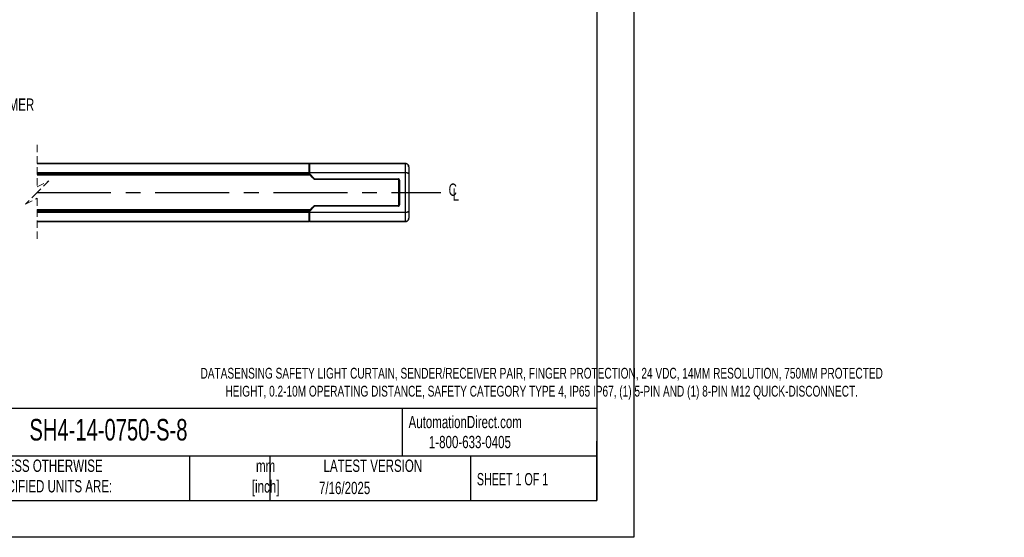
# Model space of a CAD drawing. Header units: millimetres. Extents: x 0 to 1201, y 0 to 756.
# Tile 10 of 11: x 608 to 1201, y 0 to 311. Entities that reach past the tile are written whole.
import ezdxf

# ---------------------------------------------------------------- set-up
doc = ezdxf.new("R2010")
doc.units = ezdxf.units.MM
doc.header["$LTSCALE"] = 3.5
doc.linetypes.add('CENTERX2', pattern=[20.32, 12.7, -2.54, 2.54, -2.54])
doc.linetypes.add('HIDDEN', pattern=[1.905, 1.27, -0.635])
doc.layers.add('DIMENSIONS', color=140, linetype='Continuous', lineweight=25)
doc.layers.add('TEXT', color=140, linetype='Continuous', lineweight=25)
doc.styles.add('SLDTEXTSTYLE0', font='TXT', dxfattribs={"width": 0.7})
doc.styles.add('SLDTEXTSTYLE1', font='TXT', dxfattribs={"width": 0.65})

# ---------------------------------------------------------------- blocks, each defined once
blk = doc.blocks.new('SW_BROKEN_VIEW_1')
at = {"color": 0, "linetype": 'CENTERX2'}
for p, q in [((0, 0), (0, -15.93)), ((10, 0.04), (10, -15.97)), ((-1.82, -5.76), (-1.82, -10.15)), ((-0.03, -5.76), (-0.03, -10.15)), ((0, -5.76), (0, -10.15)), ((1.82, -5.76), (1.82, -10.15)), ((10, -5.76), (10, -10.15)), ((-30.28, -7.89), (191.76, -7.89)), ((212.76, -7.89), (455.69, -7.89))]:
    blk.add_line(p, q, dxfattribs=at)
at = {"color": 0}
for p, q in [((-1.85, -5.57), (-1.86, -5.76)), ((-1.86, -5.76), (-1.86, -10.15)), ((-1.82, -5.38), (-1.85, -5.57)), ((-1.77, -5.2), (-1.82, -5.38)), ((-1.7, -5.02), (-1.77, -5.2)), ((-1.61, -4.85), (-1.7, -5.02)), ((-1.51, -4.69), (-1.61, -4.85)), ((-1.39, -4.54), (-1.51, -4.69)), ((-1.25, -4.41), (-1.39, -4.54)), ((-1.1, -4.29), (-1.25, -4.41)), ((-0.94, -4.18), (-1.1, -4.29)), ((-0.77, -4.1), (-0.94, -4.18)), ((-0.6, -4.03), (-0.77, -4.1)), ((-0.41, -3.98), (-0.6, -4.03)), ((-0.22, -3.95), (-0.41, -3.98)), ((-0.03, -3.94), (-0.22, -3.95)), ((0.16, -3.95), (-0.03, -3.94)), ((0.35, -3.98), (0.16, -3.95)), ((0.53, -4.03), (0.35, -3.98)), ((0.71, -4.1), (0.53, -4.03)), ((0.88, -4.18), (0.71, -4.1)), ((1.04, -4.29), (0.88, -4.18)), ((1.19, -4.41), (1.04, -4.29)), ((1.32, -4.54), (1.19, -4.41)), ((1.44, -4.69), (1.32, -4.54)), ((1.55, -4.85), (1.44, -4.69)), ((1.63, -5.02), (1.55, -4.85)), ((1.7, -5.2), (1.63, -5.02)), ((1.75, -5.38), (1.7, -5.2)), ((1.78, -5.57), (1.75, -5.38)), ((1.79, -5.76), (1.78, -5.57)), ((1.79, -5.76), (1.79, -10.15)), ((8.19, -5.57), (8.18, -5.76)), ((8.18, -5.76), (8.18, -10.15)), ((8.22, -5.38), (8.19, -5.57)), ((8.27, -5.2), (8.22, -5.38)), ((8.33, -5.02), (8.27, -5.2)), ((8.42, -4.85), (8.33, -5.02)), ((8.53, -4.69), (8.42, -4.85)), ((8.65, -4.54), (8.53, -4.69)), ((8.78, -4.41), (8.65, -4.54)), ((8.93, -4.29), (8.78, -4.41)), ((9.09, -4.18), (8.93, -4.29)), ((9.26, -4.1), (9.09, -4.18)), ((9.44, -4.03), (9.26, -4.1)), ((9.62, -3.98), (9.44, -4.03)), ((9.81, -3.95), (9.62, -3.98)), ((10, -3.94), (9.81, -3.95)), ((10.19, -3.95), (10, -3.94)), ((10.38, -3.98), (10.19, -3.95)), ((10.56, -4.03), (10.38, -3.98)), ((10.74, -4.1), (10.56, -4.03)), ((10.91, -4.18), (10.74, -4.1)), ((11.07, -4.29), (10.91, -4.18)), ((11.22, -4.41), (11.07, -4.29)), ((11.35, -4.54), (11.22, -4.41)), ((11.47, -4.69), (11.35, -4.54)), ((11.58, -4.85), (11.47, -4.69)), ((11.67, -5.02), (11.58, -4.85)), ((11.73, -5.2), (11.67, -5.02)), ((11.78, -5.38), (11.73, -5.2)), ((11.81, -5.57), (11.78, -5.38)), ((11.82, -5.76), (11.81, -5.57)), ((11.82, -5.76), (11.82, -10.15)), ((114.62, -5.92), (114.42, -5.98)), ((114.83, -5.9), (114.62, -5.92)), ((115.03, -5.89), (114.83, -5.9)), ((115.24, -5.9), (115.03, -5.89)), ((115.45, -5.94), (115.24, -5.9)), ((-1.86, -10.15), (-1.85, -10.34)), ((-1.85, -10.34), (-1.82, -10.53)), ((-1.82, -10.53), (-1.77, -10.71)), ((-1.77, -10.71), (-1.7, -10.89)), ((-1.7, -10.89), (-1.61, -11.06)), ((-1.61, -11.06), (-1.51, -11.22)), ((-1.51, -11.22), (-1.39, -11.37)), ((-1.39, -11.37), (-1.25, -11.51)), ((-1.25, -11.51), (-1.1, -11.63)), ((-1.1, -11.63), (-0.94, -11.73)), ((-0.94, -11.73), (-0.77, -11.82)), ((-0.77, -11.82), (-0.6, -11.88)), ((0.53, -11.88), (0.71, -11.82)), ((0.71, -11.82), (0.88, -11.73)), ((0.88, -11.73), (1.04, -11.63)), ((1.04, -11.63), (1.19, -11.51)), ((1.19, -11.51), (1.32, -11.37)), ((1.32, -11.37), (1.44, -11.22)), ((1.44, -11.22), (1.55, -11.06)), ((1.55, -11.06), (1.63, -10.89)), ((1.63, -10.89), (1.7, -10.71)), ((1.7, -10.71), (1.75, -10.53)), ((1.75, -10.53), (1.78, -10.34)), ((1.78, -10.34), (1.79, -10.15)), ((8.18, -10.15), (8.19, -10.34)), ((8.19, -10.34), (8.22, -10.53)), ((8.22, -10.53), (8.27, -10.71)), ((8.27, -10.71), (8.33, -10.89)), ((8.33, -10.89), (8.42, -11.06)), ((8.42, -11.06), (8.53, -11.22)), ((8.53, -11.22), (8.65, -11.37)), ((8.65, -11.37), (8.78, -11.51)), ((8.78, -11.51), (8.93, -11.63)), ((8.93, -11.63), (9.09, -11.73)), ((9.09, -11.73), (9.26, -11.82)), ((9.26, -11.82), (9.44, -11.88)), ((10.56, -11.88), (10.74, -11.82)), ((10.74, -11.82), (10.91, -11.73)), ((10.91, -11.73), (11.07, -11.63)), ((11.07, -11.63), (11.22, -11.51)), ((11.22, -11.51), (11.35, -11.37)), ((11.35, -11.37), (11.47, -11.22)), ((11.47, -11.22), (11.58, -11.06)), ((11.58, -11.06), (11.67, -10.89)), ((11.67, -10.89), (11.73, -10.71)), ((11.73, -10.71), (11.78, -10.53)), ((11.78, -10.53), (11.81, -10.34)), ((11.81, -10.34), (11.82, -10.15)), ((113.01, -7.64), (113, -7.85)), ((113, -7.85), (113.01, -8.06)), ((113.05, -7.44), (113.01, -7.64)), ((113.01, -8.06), (113.04, -8.27)), ((113.04, -8.27), (113.09, -8.47)), ((113.11, -7.24), (113.05, -7.44)), ((113.09, -8.47), (113.16, -8.67)), ((113.19, -7.04), (113.11, -7.24)), ((113.16, -8.67), (113.25, -8.86)), ((113.29, -6.86), (113.19, -7.04)), ((113.25, -8.86), (113.36, -9.03)), ((113.4, -6.68), (113.29, -6.86)), ((113.36, -9.03), (113.49, -9.2)), ((113.54, -6.52), (113.4, -6.68)), ((113.49, -9.2), (113.64, -9.35)), ((113.69, -6.38), (113.54, -6.52)), ((113.64, -9.35), (113.8, -9.49)), ((113.85, -6.25), (113.69, -6.38)), ((113.8, -9.49), (113.97, -9.6)), ((114.03, -6.14), (113.85, -6.25)), ((113.97, -9.6), (114.15, -9.7)), ((114.22, -6.05), (114.03, -6.14)), ((114.15, -9.7), (114.35, -9.78)), ((114.42, -5.98), (114.22, -6.05)), ((114.35, -9.78), (114.55, -9.84)), ((114.55, -9.84), (114.76, -9.87)), ((114.76, -9.87), (114.97, -9.89)), ((114.97, -9.89), (115.17, -9.88)), ((115.17, -9.88), (115.38, -9.85)), ((115.38, -9.85), (115.58, -9.8)), ((115.65, -6), (115.45, -5.94)), ((115.58, -9.8), (115.78, -9.73)), ((115.85, -6.08), (115.65, -6)), ((115.78, -9.73), (115.97, -9.64)), ((116.03, -6.17), (115.85, -6.08)), ((115.97, -9.64), (116.15, -9.53)), ((116.2, -6.29), (116.03, -6.17)), ((116.15, -9.53), (116.31, -9.4)), ((116.36, -6.43), (116.2, -6.29)), ((116.31, -9.4), (116.46, -9.25)), ((116.51, -6.58), (116.36, -6.43)), ((116.46, -9.25), (116.6, -9.09)), ((116.64, -6.74), (116.51, -6.58)), ((116.6, -9.09), (116.71, -8.92)), ((116.75, -6.92), (116.64, -6.74)), ((116.71, -8.92), (116.81, -8.73)), ((116.84, -7.11), (116.75, -6.92)), ((116.81, -8.73), (116.89, -8.54)), ((116.91, -7.3), (116.84, -7.11)), ((116.89, -8.54), (116.95, -8.34)), ((116.96, -7.51), (116.91, -7.3)), ((116.95, -8.34), (116.99, -8.13)), ((116.99, -7.71), (116.96, -7.51)), ((117, -7.92), (116.99, -7.71)), ((116.99, -8.13), (117, -7.92)), ((-0.6, -11.88), (-0.41, -11.93)), ((-0.41, -11.93), (-0.22, -11.96)), ((-0.22, -11.96), (-0.03, -11.97)), ((-0.03, -11.97), (0.16, -11.96)), ((0.16, -11.96), (0.35, -11.93)), ((0.35, -11.93), (0.53, -11.88)), ((9.44, -11.88), (9.62, -11.93)), ((9.62, -11.93), (9.81, -11.96)), ((9.81, -11.96), (10, -11.97)), ((10, -11.97), (10.19, -11.96)), ((10.19, -11.96), (10.38, -11.93)), ((10.38, -11.93), (10.56, -11.88))]:
    blk.add_line(p, q, dxfattribs=at)
for points, knots in [([(1.82, -5.76), (1.81, -5.57), (1.78, -5.38), (1.73, -5.2), (1.67, -5.02), (1.58, -4.85), (1.47, -4.69), (1.35, -4.54), (1.22, -4.41), (1.07, -4.29), (0.91, -4.18), (0.74, -4.1), (0.56, -4.03), (0.38, -3.98), (0.19, -3.95), (0, -3.94), (-0.19, -3.95), (-0.38, -3.98), (-0.56, -4.03), (-0.74, -4.1), (-0.91, -4.18), (-1.07, -4.29), (-1.22, -4.41), (-1.35, -4.54), (-1.47, -4.69), (-1.58, -4.85), (-1.67, -5.02), (-1.73, -5.2), (-1.78, -5.38), (-1.81, -5.57), (-1.82, -5.76), (-1.82, -5.7), (-1.82, -5.76)], [0, 0, 0, 0, 0.033333, 0.066667, 0.1, 0.133332, 0.166667, 0.2, 0.233333, 0.266666, 0.300001, 0.333332, 0.366667, 0.399999, 0.433332, 0.466667, 0.500002, 0.533332, 0.566668, 0.6, 0.633332, 0.666668, 0.699999, 0.733334, 0.766666, 0.799999, 0.833333, 0.866667, 0.9, 0.933333, 0.966667, 1, 1, 1, 1]), ([(-1.82, -10.15), (-1.81, -10.34), (-1.78, -10.53), (-1.73, -10.71), (-1.67, -10.89), (-1.58, -11.06), (-1.47, -11.22), (-1.35, -11.37), (-1.22, -11.51), (-1.07, -11.63), (-0.91, -11.73), (-0.74, -11.82), (-0.56, -11.88), (-0.38, -11.93), (-0.19, -11.96), (0, -11.97), (0.19, -11.96), (0.38, -11.93), (0.56, -11.88), (0.74, -11.82), (0.91, -11.73), (1.07, -11.63), (1.22, -11.51), (1.35, -11.37), (1.47, -11.22), (1.58, -11.06), (1.67, -10.89), (1.73, -10.71), (1.78, -10.53), (1.81, -10.34), (1.82, -10.15), (1.82, -10.21), (1.82, -10.15)], [0, 0, 0, 0, 0.0333337, 0.0666674, 0.1000007, 0.1333333, 0.1666675, 0.2000009, 0.2333337, 0.2666663, 0.3000012, 0.3333323, 0.3666676, 0.4000001, 0.4333321, 0.4666676, 0.4999976, 0.5333328, 0.5666682, 0.6000003, 0.6333328, 0.666668, 0.6999991, 0.733334, 0.7666667, 0.7999995, 0.8333328, 0.866667, 0.8999996, 0.9333329, 0.9666666, 1, 1, 1, 1])]:
    blk.add_open_spline(points, degree=3, knots=knots, dxfattribs=at)
blk = doc.blocks.new('SW_SYMBOL_MOD_CL')
at = {"layer": 'DIMENSIONS', "color": 0, "char_height": 2756, "attachment_point": 5, "style": 'SLDTEXTSTYLE0'}
for s, insert in [('C', (1400, 2100)), ('L', (2100, 1050))]:
    blk.add_mtext(s, dxfattribs=dict(at, insert=insert))

msp = doc.modelspace()

# ---------------------------------------------------------------- linework, layer by layer
at = {"color": 7, "linetype": 'Continuous'}
for p, q in [((977.909, 755.659), (977.909, 0.009)), ((977.909, 0.009), (0.009, 0.009))]:
    msp.add_line(p, q, dxfattribs=at)
at = {"color": 7, "linetype": 'HIDDEN', "lineweight": 18}
for p, q in [((618.896, 236.033), (618.896, 210.92)), ((618.896, 210.92), (625.896, 214.42)), ((625.896, 214.42), (618.896, 207.42)), ((618.896, 207.42), (611.896, 200.42)), ((611.896, 200.42), (618.896, 203.92)), ((618.896, 203.92), (618.896, 178.808))]:
    msp.add_line(p, q, dxfattribs=at)
for p, q in [((618.896, 224.92), (782.508, 224.92)), ((782.508, 224.917), (618.896, 224.917)), ((618.896, 219.444), (782.508, 219.444)), ((782.508, 219.266), (618.896, 219.266)), ((782.508, 224.92), (782.508, 224.917)), ((784.179, 224.92), (782.508, 224.92)), ((782.508, 224.917), (782.508, 219.444)), ((782.508, 224.42), (782.758, 224.42)), ((782.758, 223.545), (782.508, 223.545)), ((782.508, 223.545), (782.758, 223.545)), ((782.758, 221.668), (782.508, 221.668)), ((782.508, 219.444), (782.508, 219.266)), ((782.508, 218.969), (782.508, 219.266)), ((782.758, 224.881), (782.758, 220.44)), ((782.758, 218.719), (782.758, 220.44)), ((782.758, 220.44), (782.777, 219.494)), ((782.777, 219.494), (840.508, 219.494)), ((840.508, 219.315), (782.778, 219.315)), ((782.778, 218.77), (782.778, 219.315)), ((783.008, 224.92), (782.913, 224.917)), ((840.508, 224.918), (782.913, 224.918)), ((783.008, 224.92), (784.253, 224.92)), ((784.179, 224.92), (784.179, 224.92)), ((784.179, 224.92), (784.348, 224.92)), ((784.348, 224.92), (784.253, 224.92)), ((784.348, 224.92), (840.508, 224.92)), ((840.508, 224.92), (840.508, 224.917)), ((840.508, 219.494), (840.508, 224.918)), ((840.508, 219.494), (840.508, 219.315)), ((840.508, 195.525), (840.508, 219.315)), ((842.508, 222.92), (842.508, 218.556)), ((618.896, 218.969), (782.508, 218.969)), ((782.508, 218.725), (618.896, 218.725)), ((618.896, 218.127), (782.508, 218.127)), ((782.508, 218.12), (618.896, 218.12)), ((783.043, 217.92), (618.896, 217.92)), ((782.508, 218.969), (782.508, 218.725)), ((782.508, 218.725), (782.508, 218.127)), ((782.758, 218.6), (782.508, 218.6)), ((782.758, 218.419), (782.508, 218.419)), ((782.768, 218.2), (782.508, 218.2)), ((782.508, 218.182), (782.785, 218.182)), ((782.508, 218.127), (782.508, 218.12)), ((782.508, 218.047), (782.508, 218.12)), ((782.508, 217.92), (782.508, 218.047)), ((782.508, 217.957), (783.007, 217.957)), ((782.758, 218.719), (782.758, 218.21)), ((782.758, 218.21), (782.774, 218.423)), ((784.441, 216.498), (782.758, 218.21)), ((785.7, 215.45), (782.774, 218.423)), ((782.778, 218.77), (785.875, 215.623)), ((785.331, 215.594), (784.441, 216.498)), ((785.635, 215.284), (785.331, 215.594)), ((785.635, 215.284), (785.7, 215.45)), ((785.875, 215.377), (785.81, 215.21)), ((836.127, 215.171), (785.81, 215.21)), ((785.875, 215.623), (836.127, 215.623)), ((785.875, 215.623), (785.875, 215.377)), ((836.127, 215.377), (785.875, 215.377)), ((836.127, 215.377), (836.127, 215.623)), ((836.127, 215.171), (836.127, 215.377)), ((836.392, 215.054), (836.392, 199.786)), ((836.508, 214.789), (836.715, 214.789)), ((836.508, 200.051), (836.508, 214.789)), ((836.715, 214.789), (836.961, 214.789)), ((836.715, 200.051), (836.715, 214.789)), ((836.961, 214.789), (836.961, 200.051)), ((842.508, 218.556), (842.508, 196.285)), ((783.043, 196.92), (618.896, 196.92)), ((618.896, 196.72), (782.508, 196.72)), ((782.508, 196.714), (618.896, 196.714)), ((618.896, 196.115), (782.508, 196.115)), ((782.508, 195.872), (618.896, 195.872)), ((618.896, 195.575), (782.508, 195.575)), ((782.508, 196.794), (782.508, 196.92)), ((783.007, 196.883), (782.508, 196.883)), ((782.508, 196.72), (782.508, 196.794)), ((782.508, 196.72), (782.508, 196.714)), ((782.508, 196.714), (782.508, 196.115)), ((782.785, 196.658), (782.508, 196.658)), ((782.508, 196.64), (782.768, 196.64)), ((782.758, 196.421), (782.508, 196.421)), ((782.758, 196.24), (782.508, 196.24)), ((782.508, 196.115), (782.508, 195.872)), ((782.508, 195.575), (782.508, 195.872)), ((782.508, 195.575), (782.508, 195.396)), ((782.758, 196.631), (784.441, 198.342)), ((782.758, 196.122), (782.758, 196.631)), ((782.774, 196.418), (782.758, 196.631)), ((782.758, 194.401), (782.758, 196.122)), ((782.774, 196.418), (785.7, 199.39)), ((785.875, 199.217), (782.778, 196.07)), ((782.778, 196.07), (782.778, 195.525)), ((784.441, 198.342), (785.331, 199.247)), ((785.331, 199.247), (785.635, 199.556)), ((785.7, 199.39), (785.635, 199.556)), ((785.81, 199.63), (836.127, 199.67)), ((785.81, 199.63), (785.875, 199.463)), ((785.875, 199.463), (785.875, 199.217)), ((785.875, 199.463), (836.127, 199.463)), ((836.127, 199.217), (785.875, 199.217)), ((836.127, 199.67), (836.127, 199.463)), ((836.127, 199.463), (836.127, 199.217)), ((836.508, 200.051), (836.715, 200.051)), ((836.715, 200.051), (836.961, 200.051)), ((842.508, 196.285), (842.508, 191.92)), ((782.508, 195.396), (618.896, 195.396)), ((618.896, 189.923), (782.508, 189.923)), ((782.508, 189.92), (618.896, 189.92)), ((782.508, 195.396), (782.508, 189.923)), ((782.758, 193.172), (782.508, 193.172)), ((782.508, 191.295), (782.758, 191.295)), ((782.508, 191.295), (782.758, 191.295)), ((782.508, 190.42), (782.758, 190.42)), ((782.508, 189.923), (782.508, 189.92)), ((784.179, 189.92), (782.508, 189.92)), ((782.777, 195.346), (782.758, 194.401)), ((782.758, 194.401), (782.758, 189.96)), ((840.508, 195.346), (782.777, 195.346)), ((782.778, 195.525), (840.508, 195.525)), ((782.913, 189.923), (840.508, 189.923)), ((782.913, 189.923), (783.008, 189.921)), ((784.253, 189.921), (783.008, 189.921)), ((784.179, 189.921), (784.179, 189.92)), ((784.179, 189.92), (784.348, 189.92)), ((784.253, 189.921), (784.348, 189.92)), ((840.508, 189.92), (784.348, 189.92)), ((840.508, 195.525), (840.508, 195.346)), ((840.508, 189.923), (840.508, 195.346)), ((840.508, 189.923), (840.508, 189.92))]:
    msp.add_line(p, q)
for centre, radius, start, end in [((828.181, 172.461), 60.438, 134.426137, 134.659539), ((785.878, 215.631), 0.254, 225.341647, 269.288958), ((836.127, 214.789), 0.834, 359.997873, 90.000079), ((836.127, 214.789), 0.588, 359.997436, 89.999479), ((785.878, 199.209), 0.254, 90.711329, 134.657549), ((826.199, 240.366), 57.612, 225.334737, 225.579588), ((836.127, 200.051), 0.834, 269.999812, 0.002204), ((836.127, 200.051), 0.588, 270.000599, 0.002532)]:
    msp.add_arc(centre, radius, start, end)
for points, knots in [([(782.913, 224.918), (782.892, 224.916), (782.854, 224.914), (782.807, 224.904), (782.772, 224.899), (782.762, 224.885), (782.758, 224.881)], [0, 0, 0, 0, 0.39033619, 0.69723006, 0.90257989, 1, 1, 1, 1]), ([(782.778, 219.315), (782.778, 219.332), (782.778, 219.364), (782.777, 219.411), (782.777, 219.454), (782.777, 219.482), (782.777, 219.494)], [0, 0, 0, 0, 0.27686071, 0.5427133, 0.78699847, 1, 1, 1, 1]), ([(840.508, 224.92), (840.722, 224.9), (841.181, 224.857), (841.712, 224.551), (842.082, 224.179), (842.313, 223.816), (842.476, 223.389), (842.497, 223.079), (842.508, 222.92)], [0, 0, 0, 0, 0.204086, 0.4383015, 0.5673318, 0.7039583, 0.8481797, 1, 1, 1, 1]), ([(842.508, 222.92), (842.498, 223.077), (842.476, 223.392), (842.306, 223.833), (842.054, 224.213), (841.659, 224.586), (841.132, 224.865), (840.697, 224.901), (840.508, 224.917)], [0, 0, 0, 0, 0.1503138, 0.30096, 0.4470258, 0.5841841, 0.8197218, 1, 1, 1, 1]), ([(840.508, 219.494), (840.645, 219.491), (840.911, 219.483), (841.294, 219.426), (841.645, 219.34), (842.012, 219.194), (842.391, 218.976), (842.473, 218.681), (842.508, 218.556)], [0, 0, 0, 0, 0.1718628, 0.336168, 0.4886255, 0.6252171, 0.8407174, 1, 1, 1, 1]), ([(842.508, 218.556), (842.496, 218.617), (842.471, 218.745), (842.268, 218.939), (841.983, 219.086), (841.622, 219.195), (841.268, 219.264), (840.893, 219.307), (840.637, 219.312), (840.508, 219.315)], [0, 0, 0, 0, 0.0804538, 0.1676034, 0.3558104, 0.5024164, 0.6627427, 0.8306752, 1, 1, 1, 1]), ([(782.774, 218.423), (782.775, 218.431), (782.776, 218.456), (782.776, 218.504), (782.778, 218.611), (782.778, 218.702), (782.778, 218.77)], [0, 0, 0, 0, 0.0723644, 0.2125162, 0.4138274, 1, 1, 1, 1]), ([(785.81, 215.21), (785.773, 215.215), (785.707, 215.223), (785.657, 215.265), (785.635, 215.284)], [0, 0, 0, 0, 0.5596866, 1, 1, 1, 1]), ([(836.508, 214.789), (836.502, 214.843), (836.488, 214.956), (836.384, 215.084), (836.256, 215.158), (836.169, 215.167), (836.127, 215.171)], [0, 0, 0, 0, 0.2702793, 0.5624621, 0.7897153, 1, 1, 1, 1]), ([(782.778, 196.07), (782.778, 196.115), (782.778, 196.198), (782.777, 196.303), (782.776, 196.375), (782.775, 196.407), (782.774, 196.418)], [0, 0, 0, 0, 0.3801734, 0.7218066, 0.9075898, 1, 1, 1, 1]), ([(785.635, 199.556), (785.664, 199.58), (785.715, 199.621), (785.781, 199.627), (785.81, 199.63)], [0, 0, 0, 0, 0.5602593, 1, 1, 1, 1]), ([(836.127, 199.67), (836.181, 199.676), (836.293, 199.69), (836.421, 199.794), (836.496, 199.922), (836.504, 200.01), (836.508, 200.051)], [0, 0, 0, 0, 0.2702768, 0.5624182, 0.7897334, 1, 1, 1, 1]), ([(840.508, 195.525), (840.637, 195.528), (840.892, 195.534), (841.268, 195.577), (841.622, 195.645), (841.982, 195.754), (842.268, 195.902), (842.471, 196.096), (842.496, 196.223), (842.508, 196.285)], [0, 0, 0, 0, 0.1691683, 0.3370494, 0.4974534, 0.6441849, 0.8322194, 0.9194445, 1, 1, 1, 1]), ([(842.508, 196.285), (842.473, 196.159), (842.391, 195.865), (842.012, 195.646), (841.645, 195.501), (841.294, 195.415), (840.911, 195.357), (840.645, 195.35), (840.508, 195.346)], [0, 0, 0, 0, 0.1592813, 0.3747819, 0.5113739, 0.6638315, 0.8281369, 1, 1, 1, 1]), ([(782.758, 189.96), (782.762, 189.955), (782.772, 189.942), (782.807, 189.937), (782.854, 189.927), (782.892, 189.925), (782.913, 189.923)], [0, 0, 0, 0, 0.0973428, 0.3023437, 0.6096299, 1, 1, 1, 1]), ([(782.777, 195.346), (782.777, 195.359), (782.777, 195.386), (782.777, 195.429), (782.778, 195.476), (782.778, 195.509), (782.778, 195.525)], [0, 0, 0, 0, 0.2130004, 0.4572843, 0.7231407, 1, 1, 1, 1]), ([(840.508, 189.923), (840.643, 189.931), (840.907, 189.947), (841.407, 190.111), (841.953, 190.48), (842.321, 191.025), (842.485, 191.523), (842.5, 191.787), (842.508, 191.92)], [0, 0, 0, 0, 0.1286259, 0.2541888, 0.5007235, 0.7469366, 0.8720784, 1, 1, 1, 1]), ([(842.508, 191.92), (842.497, 191.761), (842.476, 191.452), (842.313, 191.024), (842.082, 190.661), (841.712, 190.29), (841.181, 189.983), (840.722, 189.94), (840.508, 189.92)], [0, 0, 0, 0, 0.15181803, 0.29603861, 0.43266551, 0.56169614, 0.79591336, 1, 1, 1, 1])]:
    msp.add_open_spline(points, degree=3, knots=knots)
at = {"layer": 'TEXT'}
for p, q in [((955.675, 733.425), (955.675, 22.225)), ((955.675, 77.441), (22.225, 77.441)), ((838.514, 77.441), (838.514, 48.895)), ((955.675, 22.225), (955.675, 57.785)), ((955.675, 48.895), (22.225, 48.895)), ((710.585, 48.895), (710.585, 22.225)), ((758.842, 48.895), (758.842, 22.225)), ((879.721, 48.895), (879.721, 22.225)), ((22.225, 22.225), (955.675, 22.225))]:
    msp.add_line(p, q, dxfattribs=at)

# ---------------------------------------------------------------- block references
at = {"color": 7, "linetype": 'Continuous'}
msp.add_blockref('SW_BROKEN_VIEW_1', (406.132, 215.308), dxfattribs=at)
at = {"layer": 'DIMENSIONS', "xscale": 0.002688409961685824, "yscale": 0.002688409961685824, "zscale": 0.002688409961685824}
msp.add_blockref('SW_SYMBOL_MOD_CL', (865.249, 203.425), dxfattribs=at)

# ---------------------------------------------------------------- texts
at = {"color": 179, "linetype": 'Continuous', "lineweight": 18, "char_height": 7.40833, "attachment_point": 1, "style": 'SLDTEXTSTYLE0'}
for s, insert in [('AutomationDirect.com', (842.432, 73.068)), ('1-800-633-0405', (854.671, 61.03))]:
    msp.add_mtext(s, dxfattribs=dict(at, insert=insert))
at = {"layer": 'DIMENSIONS', "insert": (570.512, 263.977), "char_height": 7.40833, "attachment_point": 1, "style": 'SLDTEXTSTYLE0'}
msp.add_mtext('LASER AIMER', dxfattribs=at)
at = {"layer": 'TEXT'}
for s, insert, char_height, attachment_point, style in [('DATASENSING SAFETY LIGHT CURTAIN, SENDER/RECEIVER PAIR, FINGER PROTECTION, 24 VDC, 14MM RESOLUTION, 750MM PROTECTED ^JHEIGHT, 0.2-10M OPERATING DISTANCE, SAFETY CATEGORY TYPE 4, IP65 IP67, (1) 5-PIN AND (1) 8-PIN M12 QUICK-DISCONNECT.', (922.543, 101.943), 6.482292, 2, 'SLDTEXTSTYLE0'), ('SH4-14-0750-S-8', (614.256, 71.199), 12.96458, 1, 'SLDTEXTSTYLE0'), ('UNLESS OTHERWISE ^JSPECIFIED UNITS ARE:', (586.628, 46.774), 7.40833, 1, 'SLDTEXTSTYLE0'), ('mm^J[inch]', (756.408, 46.652), 7.4083, 2, 'SLDTEXTSTYLE0'), ('LATEST VERSION', (820.932, 46.774), 7.40833, 2, 'SLDTEXTSTYLE0'), ('SHEET 1 OF 1', (883.545, 38.68), 7.40833, 1, 'SLDTEXTSTYLE1'), ('7/16/2025', (803.955, 33.379), 7.4083, 2, 'SLDTEXTSTYLE0')]:
    msp.add_mtext(s, dxfattribs=dict(at, insert=insert, char_height=char_height, attachment_point=attachment_point, style=style))

doc.saveas('drawing.dxf')
